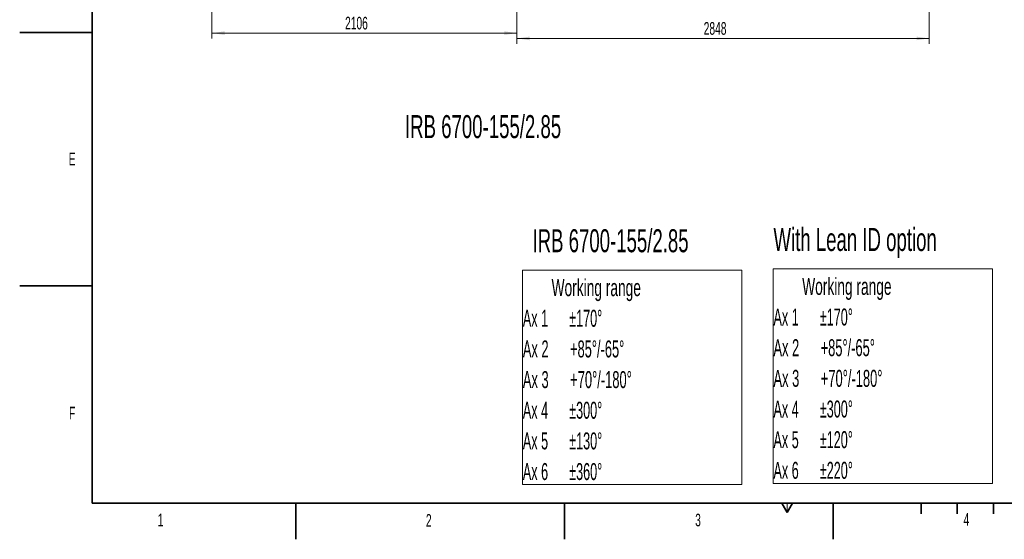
# Model space of a CAD drawing. Header units: millimetres. Extents: x 0 to 14900, y 0 to 10500.
# Tile 1 of 48: x 0 to 6800, y 0 to 3587. Entities that reach past the tile are written whole.
import ezdxf

# ---------------------------------------------------------------- set-up
doc = ezdxf.new("R2010")
doc.units = ezdxf.units.MM
doc.header["$LTSCALE"] = 25
doc.styles.add('SLDTEXTSTYLE0', font='TXT', dxfattribs={"width": 0.605})
doc.styles.add('SLDTEXTSTYLE1', font='TXT', dxfattribs={"width": 0.556})
doc.styles.add('SLDTEXTSTYLE2', font='TXT', dxfattribs={"width": 0.566316})
doc.styles.add('SLDTEXTSTYLE3', font='TXT', dxfattribs={"width": 0.56825})
doc.dimstyles.new('SLDDIMSTYLE0', dxfattribs={"dimtxt": 87.5, "dimasz": 87.5, "dimexe": 0, "dimexo": 0.0625, "dimgap": 21.875, "dimtad": 1, "dimdec": 0, "dimrnd": 1e-09, "dimzin": 12, "dimdsep": 46, "dimtxsty": 'SLDTEXTSTYLE0', "dimsah": 1, "dimcen": 0.09, "dimadec": 0, "dimazin": 3, "dimtfac": 1, "dimtofl": 0, "dimtmove": 0, "dimatfit": 3, "dimfxl": 1, "dimfrac": 2, "dimtolj": 1, "dimtzin": 12, "dimarcsym": 0})
doc.dimstyles.new('SLDDIMSTYLE1', dxfattribs={"dimtxt": 87.5, "dimasz": 87.5, "dimexe": 0, "dimexo": 0.0625, "dimgap": 21.875, "dimtad": 0, "dimtih": 1, "dimtoh": 1, "dimdec": 0, "dimrnd": 1e-09, "dimzin": 12, "dimdsep": 46, "dimtxsty": 'SLDTEXTSTYLE0', "dimsah": 1, "dimcen": 0.09, "dimadec": 0, "dimazin": 3, "dimtfac": 1, "dimtofl": 0, "dimtmove": 0, "dimatfit": 3, "dimfxl": 1, "dimfrac": 2, "dimtolj": 1, "dimtzin": 12, "dimarcsym": 0})

# ---------------------------------------------------------------- blocks, each defined once
blk = doc.blocks.new('SW_NOTE_0')
at = {"color": 0, "linetype": 'Continuous', "lineweight": 0}
for p, q in [((-1.3, -1267.3), (-1.3, 213.2)), ((-1.3, 213.2), (1512.6, 213.2)), ((1512.6, 213.2), (1512.6, -1267.3)), ((1512.6, -1267.3), (-1.3, -1267.3))]:
    blk.add_line(p, q, dxfattribs=at)
at = {"color": 0, "linetype": 'Continuous', "lineweight": 0, "char_height": 117.303, "attachment_point": 1}
for s, insert, style in [('Working range', (198.4, 151.2), 'SLDTEXTSTYLE0'), ('Ax 1      ±170°', (0, -60.5), 'SLDTEXTSTYLE1'), ('Ax 2      +85°/-65°', (0, -272.1), 'SLDTEXTSTYLE2'), ('Ax 3      +70°/-180°', (0, -483.8), 'SLDTEXTSTYLE3'), ('Ax 4      ±300°', (0, -695.5), 'SLDTEXTSTYLE1'), ('Ax 5      ±130°', (0, -907.1), 'SLDTEXTSTYLE1'), ('Ax 6      ±360°', (0, -1118.8), 'SLDTEXTSTYLE1')]:
    blk.add_mtext(s, dxfattribs=dict(at, insert=insert, style=style))
blk = doc.blocks.new('SW_NOTE_0_1')
at = {"color": 0, "linetype": 'Continuous', "lineweight": 0}
for p, q in [((-1.6, -1267.5), (-1.6, 213.1)), ((-1.6, 213.1), (1512.3, 213.1)), ((1512.3, 213.1), (1512.3, -1267.5)), ((1512.3, -1267.5), (-1.6, -1267.5))]:
    blk.add_line(p, q, dxfattribs=at)
at = {"color": 0, "linetype": 'Continuous', "lineweight": 0, "char_height": 117.303, "attachment_point": 1}
for s, insert, style in [('Working range', (198.4, 151.2), 'SLDTEXTSTYLE0'), ('Ax 1      ±170°', (0, -60.5), 'SLDTEXTSTYLE1'), ('Ax 2      +85°/-65°', (0, -272.1), 'SLDTEXTSTYLE2'), ('Ax 3      +70°/-180°', (0, -483.8), 'SLDTEXTSTYLE3'), ('Ax 4      ±300°', (0, -695.5), 'SLDTEXTSTYLE1'), ('Ax 5      ±120°', (0, -907.1), 'SLDTEXTSTYLE1'), ('Ax 6      ±220°', (0, -1118.8), 'SLDTEXTSTYLE1')]:
    blk.add_mtext(s, dxfattribs=dict(at, insert=insert, style=style))
blk = doc.blocks.new('_D_1')
at = {"color": 7, "linetype": 'Continuous', "lineweight": 0}
for p, q in [((1327.5, 5750), (1327.5, 3457.1)), ((3433.9, 4045.8), (3433.9, 3457.1)), ((1327.5, 3494.6), (3433.9, 3494.6))]:
    blk.add_line(p, q, dxfattribs=at)
at = {"color": 7, "linetype": 'Continuous', "lineweight": 18}
for points in [[(1327.5, 3494.6), (1415, 3482.1), (1415, 3507.1)], [(3433.9, 3494.6), (3346.4, 3507.1), (3346.4, 3482.1)]]:
    blk.add_solid(points, dxfattribs=at)
at = {"color": 7, "linetype": 'Continuous', "lineweight": 18, "insert": (2247, 3607.4), "char_height": 87.5, "attachment_point": 1, "style": 'SLDTEXTSTYLE0'}
blk.add_mtext('2106', dxfattribs=at)
blk = doc.blocks.new('_D_3')
at = {"color": 7, "linetype": 'Continuous', "lineweight": 0}
for p, q in [((6281.4, 5372.6), (6281.4, 3420.5)), ((3433.9, 4045.8), (3433.9, 3420.5)), ((6281.4, 3458), (3433.9, 3458))]:
    blk.add_line(p, q, dxfattribs=at)
at = {"color": 7, "linetype": 'Continuous', "lineweight": 18}
for points in [[(3433.9, 3458), (3521.4, 3445.5), (3521.4, 3470.5)], [(6281.4, 3458), (6193.9, 3470.5), (6193.9, 3445.5)]]:
    blk.add_solid(points, dxfattribs=at)
at = {"color": 7, "linetype": 'Continuous', "lineweight": 18, "insert": (4723.9, 3570.8), "char_height": 87.5, "attachment_point": 1, "style": 'SLDTEXTSTYLE0'}
blk.add_mtext('2848', dxfattribs=at)

msp = doc.modelspace()

# ---------------------------------------------------------------- linework, layer by layer
at = {"color": 7, "linetype": 'Continuous', "lineweight": 35}
for p, q in [((500, 250), (500, 10250)), ((0, 3500), (500, 3500)), ((0, 1750), (500, 1750)), ((500, 250), (14650, 250)), ((1906.25, 250), (1906.25, 0)), ((3762.5, 0), (3762.5, 250)), ((5262.5, 250), (5300, 185.0480947)), ((5300, 185.0480947), (5337.5, 250)), ((5618.75, 0), (5618.75, 250)), ((6225, 250), (6225, 175)), ((6475, 250), (6475, 175)), ((6725, 250), (6725, 175))]:
    msp.add_line(p, q, dxfattribs=at)
at = {"color": 7, "linetype": 'Continuous', "lineweight": 18}
msp.add_line((5300, 185.0480947), (5300, 250), dxfattribs=at)

# ---------------------------------------------------------------- block references
at = {"color": 7, "linetype": 'Continuous', "lineweight": 0}
for name, p in [('SW_NOTE_0', (3474.9221517, 1645.0933098)), ('SW_NOTE_0_1', (5205.7503782, 1653.6077898))]:
    msp.add_blockref(name, p, dxfattribs=at)

# ---------------------------------------------------------------- texts
at = {"color": 7, "linetype": 'Continuous', "lineweight": 0, "attachment_point": 1, "style": 'SLDTEXTSTYLE0'}
for s, insert, char_height in [('IRB 6700-155/2.85', (2661.1940357, 2928.4669859), 158.75), ('E', (338.3367614, 2669.0149004), 87.5), ('IRB 6700-155/2.85', (3541.5474678, 2140.6725145), 158.75), ('With Lean ID option', (5205.7503782, 2149.1870876), 158.75), ('F', (340.727287, 915.0244963), 87.5), ('1', (953.2039815, 177.7976502), 87.5), ('2', (2805.5494711, 174.3902398), 87.5), ('3', (4665.0817791, 176.9669535), 87.5), ('4', (6518.5433739, 181.132945), 87.5)]:
    msp.add_mtext(s, dxfattribs=dict(at, insert=insert, char_height=char_height))

# ---------------------------------------------------------------- dimensions: what is measured, and where the dimension line sits
at = {"color": 7, "linetype": 'Continuous', "lineweight": 18}
for base, p1, dimstyle, picture, middle in [((3433.8725798, 3561.736414), (1327.4869783, 5800.0378617), 'SLDDIMSTYLE1', '_D_1', (2380.679779, 3561.736414)), ((3433.8725798, 3458.0068918), (6281.3809561, 5422.6425278), 'SLDDIMSTYLE0', '_D_3', (4857.6267679, 3458.0068918))]:
    dim = msp.add_linear_dim(base=base, p1=p1, p2=(3433.8725798, 4095.7923172), dimstyle=dimstyle, dxfattribs=at)
    dim.commit()
    dim.dimension.update_dxf_attribs({"geometry": picture, "text_midpoint": middle, "dimtype": 160})

doc.saveas('drawing.dxf')
